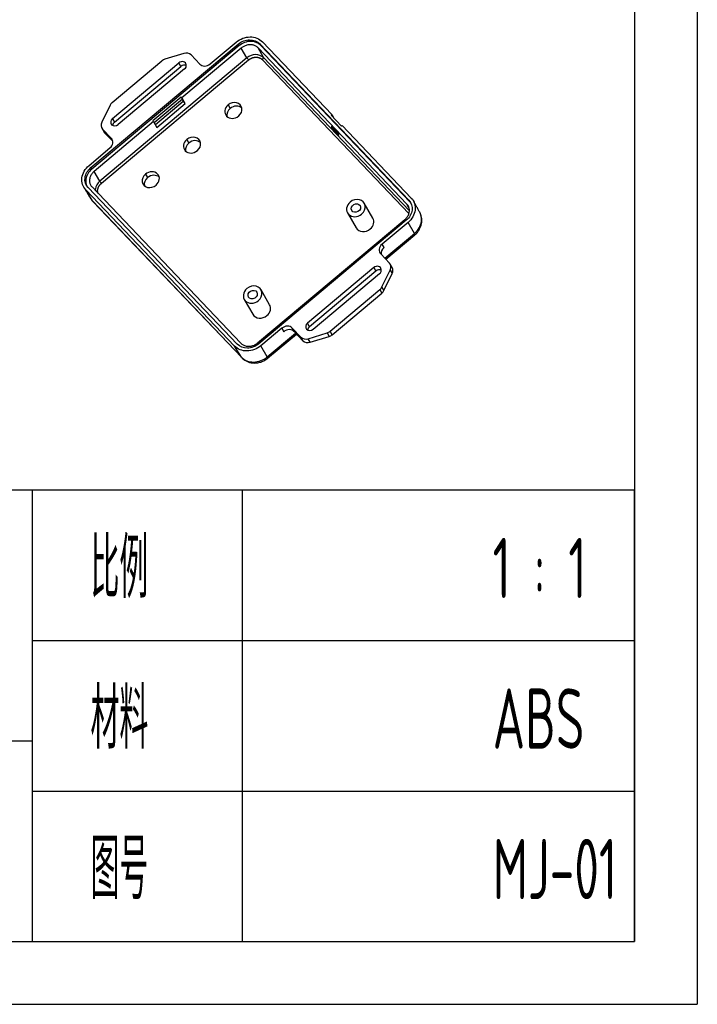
# Model space of a CAD drawing. Header units: millimetres. Extents: x 769 to 1254, y 326 to 1158.
# Tile 14 of 16: x 1167 to 1254, y 818 to 945. Entities that reach past the tile are written whole.
import ezdxf

# ---------------------------------------------------------------- set-up
doc = ezdxf.new("R2010")
doc.units = ezdxf.units.MM
for name, color, linetype in [('1轮廓实线层', 7, 'Continuous'), ('2细线层', 4, 'Continuous'), ('6文字层', 3, 'Continuous')]:
    doc.layers.add(name, color=color, linetype=linetype)
doc.styles.add('PC_TEXTSTYLE4', font='ISOCP.SHX', dxfattribs={"width": 0.707, "bigfont": 'GBCBIG.SHX'})

msp = doc.modelspace()

# ---------------------------------------------------------------- linework, layer by layer
at = {"layer": '1轮廓实线层'}
for p, q in [((1246.2489, 1150.1185), (1246.2489, 826.1185)), ((1176.0136, 926.0908), (1195.0654, 942.0594)), ((1195.1828, 941.8555), (1176.131, 925.8869)), ((1195.4482, 941.5393), (1187.7712, 935.1047)), ((1191.4361, 939.4909), (1194.7946, 942.3059)), ((1195.0654, 942.0594), (1195.1828, 941.8555)), ((1196.1833, 940.2741), (1195.4482, 941.5393)), ((1198.3041, 940.3005), (1197.6081, 941.5663)), ((1216.839, 921.3882), (1197.6081, 941.5663)), ((1197.8421, 942.094), (1197.9594, 941.8901)), ((1197.8421, 942.094), (1217.104, 921.8833)), ((1217.2214, 921.6794), (1197.9594, 941.8901)), ((1198.1802, 942.3481), (1207.1392, 932.9478)), ((1196.1833, 940.2741), (1177.1714, 924.3389)), ((1177.384, 924.0714), (1196.3959, 940.0066)), ((1188.0147, 940.8475), (1185.5916, 940.097)), ((1188.9661, 940.6444), (1190.0814, 939.4741)), ((1198.1781, 940.0288), (1217.0959, 920.1792)), ((1217.1603, 920.5156), (1198.3041, 940.3005)), ((1178.771, 934.4983), (1185.1882, 939.877)), ((1178.8043, 932.4288), (1187.3774, 939.6145)), ((1179.0651, 931.9757), (1187.6382, 939.1614)), ((1188.1182, 938.8372), (1179.5451, 931.6515)), ((1187.6382, 939.1614), (1187.3774, 939.6145)), ((1187.6823, 935.198), (1184.0244, 932.1321)), ((1187.8451, 934.9177), (1184.2107, 931.8714)), ((1187.6823, 935.198), (1187.8451, 934.9177)), ((1187.6823, 935.198), (1187.7712, 935.1047)), ((1188.2006, 934.3655), (1187.7712, 935.1047)), ((1187.7997, 934.8796), (1187.9398, 934.6383)), ((1178.4927, 934.147), (1177.4265, 931.9728)), ((1187.9398, 934.6383), (1184.3508, 931.6301)), ((1184.5428, 931.2996), (1188.2006, 934.3655)), ((1188.2006, 934.3655), (1187.9398, 934.6383)), ((1193.7457, 934.1948), (1194.0065, 933.7417)), ((1178.8043, 932.4288), (1179.0651, 931.9757)), ((1207.0433, 932.8674), (1207.1392, 932.9478)), ((1208.3976, 931.4464), (1207.0433, 932.8674)), ((1207.1392, 932.9478), (1207.4033, 932.4897)), ((1184.1133, 932.0388), (1176.4363, 925.6042)), ((1177.4307, 931.2033), (1177.6915, 930.7502)), ((1177.5353, 931.0635), (1177.7962, 930.6104)), ((1178.6507, 929.8932), (1177.5353, 931.0635)), ((1184.0244, 932.1321), (1184.1133, 932.0388)), ((1184.1133, 932.0388), (1184.5428, 931.2996)), ((1208.4935, 931.5268), (1208.3976, 931.4464)), ((1208.4935, 931.5268), (1217.4111, 922.17)), ((1178.8423, 929.5127), (1177.7962, 930.6104)), ((1178.822, 929.5983), (1178.6507, 929.8932)), ((1207.7527, 930.5308), (1207.8668, 930.6254)), ((1175.7827, 926.3707), (1178.4813, 928.6326)), ((1188.4113, 929.7238), (1188.6722, 929.2706)), ((1176.0136, 926.0908), (1176.131, 925.8869)), ((1177.1714, 924.3389), (1176.4363, 925.6042)), ((1183.077, 925.2527), (1183.3378, 924.7996)), ((1194.9284, 903.2964), (1175.6665, 923.5071)), ((1176.1662, 923.5944), (1195.3972, 903.4163)), ((1176.2231, 921.7859), (1175.3594, 923.2204)), ((1194.5903, 903.0423), (1175.3594, 923.2204)), ((1176.2231, 921.7859), (1195.4541, 901.6079)), ((1176.2673, 921.7278), (1195.4983, 901.5498)), ((1212.4447, 919.5712), (1211.3361, 921.497)), ((1217.0968, 920.9194), (1216.839, 921.3882)), ((1217.104, 921.8833), (1217.2214, 921.6794)), ((1209.1694, 920.2498), (1210.278, 918.324)), ((1197.557, 903.4432), (1216.5689, 919.3784)), ((1216.7569, 919.2996), (1197.7051, 903.331)), ((1216.9878, 919.0197), (1213.6293, 916.2047)), ((1217.8059, 917.5846), (1216.9878, 919.0197)), ((1213.9908, 914.3869), (1217.8059, 917.5846)), ((1214.1095, 914.2624), (1217.8647, 917.4098)), ((1213.884, 915.7581), (1213.6293, 916.2047)), ((1214.5753, 913.7738), (1213.46, 914.9441)), ((1214.9408, 913.1809), (1214.6799, 913.634)), ((1212.5655, 913.1858), (1203.9925, 906.0001)), ((1212.8263, 912.7327), (1204.2533, 905.547)), ((1204.7333, 905.2228), (1213.3063, 912.4085)), ((1212.5655, 913.1858), (1212.8263, 912.7327)), ((1213.6179, 910.6903), (1214.6842, 912.8646)), ((1213.8787, 910.2372), (1214.945, 912.4114)), ((1214.6842, 912.8646), (1214.945, 912.4114)), ((1213.8787, 910.2372), (1213.6179, 910.6903)), ((1199.1088, 908.3935), (1198.0003, 910.3193)), ((1206.9224, 904.9603), (1213.3397, 910.3391)), ((1207.1833, 904.5072), (1213.6005, 909.8859)), ((1213.3397, 910.3391), (1213.6005, 909.8859)), ((1195.8336, 909.0721), (1196.9421, 907.1463)), ((1204.2533, 905.547), (1203.9925, 906.0001)), ((1200.6745, 905.3464), (1197.9759, 903.0845)), ((1198.794, 901.6495), (1202.4654, 904.7267)), ((1198.8528, 901.4747), (1202.5839, 904.6019)), ((1200.6745, 905.3464), (1200.9291, 904.8998)), ((1202.2839, 904.9166), (1202.0292, 905.3632)), ((1202.0292, 905.3632), (1203.1446, 904.193)), ((1202.2839, 904.9166), (1203.4054, 903.7398)), ((1204.0959, 903.9898), (1206.5191, 904.7403)), ((1206.5191, 904.7403), (1206.7799, 904.2872)), ((1207.1833, 904.5072), (1206.9224, 904.9603)), ((1195.4541, 901.6079), (1194.5903, 903.0423)), ((1198.794, 901.6495), (1197.9759, 903.0845)), ((1203.1446, 904.193), (1203.4054, 903.7398)), ((1204.3568, 903.5367), (1204.0959, 903.9898)), ((1204.3568, 903.5367), (1206.7799, 904.2872)), ((1246.2489, 884.4385), (1090.7289, 884.4385)), ((1168.4889, 826.1185), (1168.4889, 884.4385)), ((1195.582, 884.4385), (1195.582, 826.1185)), ((1246.2489, 826.1185), (1246.2489, 884.4385)), ((1168.4889, 864.9985), (1246.2489, 864.9985)), ((1090.7289, 852.0385), (1168.4889, 852.0385)), ((1168.4889, 845.5585), (1246.2489, 845.5585)), ((813.7089, 826.1185), (1246.2489, 826.1185)), ((1090.7289, 826.1185), (1246.2489, 826.1185))]:
    msp.add_line(p, q, dxfattribs=at)
for centre, major_axis, ratio, start_param, end_param in [((1185.7809, 939.2552), (0.8667, 0.4989), 0.85242953, 1.31199829, 1.7756459), ((1188.204, 940.0056), (-0.8667, -0.4989), 0.85242953, 3.34644223, 4.45359095), ((1196.3307, 940.1199), (0.1606, -0.1916), 0.10635648, 3.69287445, 5.2531988), ((1198.1129, 940.142), (-0.181, -0.1725), 0.51191033, 1.44666913, 3.00699348), ((1187.7478, 939.2258), (-0.5417, -0.3118), 0.85242953, 1.7756459, 4.91723856), ((1188.0086, 938.7727), (0.5417, 0.3118), 0.85242953, 0.51287321, 1.7756459), ((1190.8435, 940.1128), (-0.8667, -0.4988), 0.85247241, 0.20491858, 1.7757149), ((1179.3636, 933.8764), (0.8667, 0.4989), 0.85242953, 1.7756459, 2.23929351), ((1194.4272, 933.4797), (-0.9967, -0.5737), 0.85242953, 4.91723856, 8.05883121), ((1194.6881, 933.0266), (-0.9967, -0.5737), 0.85242953, 4.91723848, 6.01326173), ((1194.4272, 933.4797), (-0.9967, -0.5737), 0.85242953, 1.7756459, 4.91723856), ((1194.6881, 933.0266), (-0.9967, -0.5737), 0.85242953, 3.41153191, 4.91723848), ((1179.1747, 932.0402), (-0.5417, -0.3118), 0.85242953, 4.91723856, 8.05883121), ((1178.2974, 931.7022), (-0.8667, -0.4989), 0.85242953, 5.38088617, 6.48803488), ((1179.4356, 931.587), (0.5417, 0.3118), 0.85242953, 1.7756459, 2.62873593), ((1207.5631, 930.8756), (0.4786, -0.5774), 0.11527711, 2.11220761, 5.25380026), ((1207.5631, 930.8756), (0.4786, -0.5774), 0.11527711, 5.25380026, 8.39539292), ((1178.5582, 931.2491), (0.8667, 0.4989), 0.85242953, 3.14158488, 3.34644223), ((1177.8886, 929.2545), (-0.8667, -0.4988), 0.85247241, 1.7757149, 3.34651123), ((1189.0929, 929.0086), (-0.9967, -0.5737), 0.85242953, 1.7756459, 4.91723856), ((1189.0929, 929.0086), (-0.9967, -0.5737), 0.85242953, 4.91723856, 8.05883121), ((1189.3537, 928.5555), (-0.9967, -0.5737), 0.85242953, 4.91723848, 6.01326173), ((1189.3537, 928.5555), (-0.9967, -0.5737), 0.85242953, 3.41153191, 4.91723848), ((1183.7586, 924.5376), (0.9967, 0.5737), 0.85242953, 1.7756459, 4.91723856), ((1184.0194, 924.0844), (0.9967, 0.5737), 0.85242953, 1.7756459, 2.87166916), ((1183.7586, 924.5376), (0.9967, 0.5737), 0.85242953, 4.91723856, 8.05883121), ((1184.0194, 924.0844), (0.9967, 0.5737), 0.85242953, 0.26993934, 1.7756459), ((1177.3188, 924.1847), (0.1606, -0.1916), 0.10635648, 3.69287445, 5.2531988), ((1177.1722, 922.5902), (-0.9049, -0.8624), 0.51191033, 6.16953008, 6.28318996), ((1210.2528, 920.8734), (-1.0833, -0.6236), 0.85242953, 4.91723856, 8.05883121), ((1210.2528, 920.8734), (-1.0833, -0.6236), 0.85242953, 1.7756459, 4.91723856), ((1211.3613, 918.9476), (-1.0833, -0.6236), 0.85242953, 1.7756459, 3.14160039), ((1211.3613, 918.9476), (-1.0833, -0.6236), 0.85242953, 0.00000808, 1.7756459), ((1217.0617, 918.3678), (0.803, -0.958), 0.10635648, 6.28318249, 6.81352316), ((1214.222, 915.5828), (-0.8667, -0.4988), 0.85247241, 4.91730756, 6.48810388), ((1214.4766, 915.1362), (-0.8667, -0.4988), 0.85247241, 4.91730756, 5.98321584), ((1212.9359, 912.7971), (-0.5417, -0.3118), 0.85242953, 1.7756459, 4.91723856), ((1213.8133, 913.1351), (-0.8667, -0.4989), 0.85242953, 2.23929351, 3.34644223), ((1213.1968, 912.344), (-0.5417, -0.3118), 0.85242953, 3.65446586, 4.91723856), ((1214.0741, 912.682), (-0.8667, -0.4989), 0.85242953, 2.23929351, 3.14158522), ((1196.9169, 909.6957), (-1.0833, -0.6236), 0.85242953, 1.7756459, 4.91723856), ((1212.747, 910.9609), (0.8667, 0.4989), 0.85242953, 4.91723856, 5.38088617), ((1196.9169, 909.6957), (-1.0833, -0.6236), 0.85242953, 4.91723856, 8.05883121), ((1213.0078, 910.5078), (-0.8667, -0.4989), 0.85242953, 1.7756459, 2.23929351), ((1198.0255, 907.7699), (-1.0833, -0.6236), 0.85242953, 1.7756459, 3.14160039), ((1198.0255, 907.7699), (-1.0833, -0.6236), 0.85242953, 0.00000808, 1.7756459), ((1201.2672, 904.7245), (-0.8667, -0.4988), 0.85247241, 3.34651123, 4.91730756), ((1204.3629, 905.6115), (-0.5417, -0.3118), 0.85242953, 4.91723856, 8.05883121), ((1201.5218, 904.2779), (-0.8667, -0.4988), 0.85247241, 3.34651123, 4.91730756), ((1204.6237, 905.1584), (-0.5417, -0.3118), 0.85242953, 4.91723856, 5.77032859), ((1206.3298, 905.5822), (0.8667, 0.4989), 0.85242953, 4.45359095, 4.91723856), ((1206.5906, 905.129), (-0.8667, -0.4989), 0.85242953, 1.31199829, 1.7756459), ((1203.9066, 904.8317), (-0.8667, -0.4989), 0.85242953, 0.20484958, 1.31199829), ((1204.1675, 904.3785), (-0.8667, -0.4989), 0.85242953, 0.20484958, 1.31199829), ((1196.4031, 902.4121), (-0.9049, -0.8624), 0.51191033, 6.16953008, 6.28318996), ((1196.4031, 902.4121), (-0.9049, -0.8624), 0.51191033, 0.00000443, 0.11756507), ((1198.0498, 902.4327), (0.803, -0.958), 0.10635648, 0.01852538, 0.53033785)]:
    msp.add_ellipse(centre, major_axis=major_axis, ratio=ratio, start_param=start_param, end_param=end_param, dxfattribs=at)
for centre in [(1210.2528, 920.8734), (1196.9169, 909.6957)]:
    msp.add_ellipse(centre, major_axis=(-0.5417, -0.3118), ratio=0.85242953, dxfattribs=at)
for points, knots in [([(1194.7946, 942.3059), (1195.044, 942.5149), (1195.3317, 942.6833), (1195.9407, 942.9137), (1196.2617, 942.9756), (1196.8884, 942.9834), (1197.1939, 942.9293), (1197.7429, 942.7133), (1197.9862, 942.5515), (1198.1802, 942.3481)], [0, 0, 0, 0, 0.25, 0.25, 0.5, 0.5, 0.75, 0.75, 1, 1, 1, 1]), ([(1195.0654, 942.0594), (1195.4749, 942.4026), (1196.0111, 942.6054), (1197.0402, 942.6182), (1197.5236, 942.4281), (1197.8421, 942.094)], [0, 0, 0, 0, 0.5, 0.5, 1, 1, 1, 1]), ([(1197.9594, 941.8901), (1197.641, 942.2242), (1197.1576, 942.4143), (1196.1285, 942.4015), (1195.5923, 942.1987), (1195.1828, 941.8555)], [0, 0, 0, 0, 0.5, 0.5, 1, 1, 1, 1]), ([(1197.6081, 941.5663), (1197.5692, 941.607), (1197.527, 941.645), (1197.4353, 941.7166), (1197.3854, 941.7499), (1197.2783, 941.8113), (1197.2207, 941.839), (1197.101, 941.887), (1197.0389, 941.9071), (1196.9124, 941.939), (1196.8482, 941.9509), (1196.7175, 941.9664), (1196.651, 941.9699), (1196.5833, 941.9691), (1196.5826, 941.9691), (1196.5165, 941.9682), (1196.4506, 941.9631), (1196.3159, 941.9446), (1196.2473, 941.9309), (1196.1083, 941.8949), (1196.0381, 941.8721), (1195.9005, 941.8186), (1195.8332, 941.7879), (1195.7053, 941.7203), (1195.6446, 941.6838), (1195.5385, 941.6113), (1195.4923, 941.5764), (1195.4482, 941.5393)], [0, 0, 0, 0, 0.07840279, 0.07840279, 0.15995309, 0.15995309, 0.24532235, 0.24532235, 0.33088305, 0.33088305, 0.41498409, 0.41498409, 0.49908512, 0.49908512, 0.5, 0.5, 0.58207265, 0.58207265, 0.66750403, 0.66750403, 0.75648493, 0.75648493, 0.84515509, 0.84515509, 0.93014239, 0.93014239, 1, 1, 1, 1]), ([(1198.3041, 940.3005), (1198.0613, 940.5553), (1197.6892, 940.7015), (1196.9035, 940.6906), (1196.4944, 940.5349), (1196.1833, 940.2741)], [0, 0, 0, 0, 0.5, 0.5, 1, 1, 1, 1]), ([(1196.3959, 940.0066), (1196.3992, 940.0093), (1196.4058, 940.0148), (1196.4162, 940.0233), (1196.4273, 940.0322), (1196.4391, 940.0414), (1196.4516, 940.051), (1196.4647, 940.061), (1196.4787, 940.0712), (1196.4933, 940.0817), (1196.5088, 940.0925), (1196.525, 940.1035), (1196.5419, 940.1148), (1196.5597, 940.1262), (1196.5783, 940.1378), (1196.5978, 940.1496), (1196.618, 940.1614), (1196.6533, 940.1813), (1196.704, 940.2078), (1196.7708, 940.2387), (1196.839, 940.2664), (1196.9159, 940.2934), (1197.0016, 940.3181), (1197.0959, 940.3389), (1197.1731, 940.3504), (1197.2352, 940.3567), (1197.2846, 940.3601), (1197.3413, 940.3618), (1197.4049, 940.3608), (1197.4842, 940.3554), (1197.5758, 940.3429), (1197.6521, 940.3262), (1197.7055, 940.3115), (1197.7388, 940.3012), (1197.7768, 940.2881), (1197.8193, 940.2717), (1197.8602, 940.2539), (1197.9004, 940.2344), (1197.9403, 940.2131), (1197.9856, 940.1863), (1198.0245, 940.1603), (1198.0555, 940.1377), (1198.0769, 940.1212), (1198.097, 940.1048), (1198.1157, 940.0888), (1198.133, 940.0732), (1198.1492, 940.058), (1198.1641, 940.0433), (1198.1735, 940.0335), (1198.1781, 940.0288)], [0, 0, 0, 0, 0.00615977, 0.01268905, 0.01958806, 0.02685708, 0.03449639, 0.04250634, 0.05088726, 0.05963955, 0.0687636, 0.07825983, 0.08812864, 0.09837047, 0.10898571, 0.11997477, 0.13133798, 0.14307568, 0.17871002, 0.21439839, 0.25012901, 0.28588905, 0.33340688, 0.38088125, 0.42829789, 0.44943372, 0.47427383, 0.50282043, 0.53509985, 0.57114327, 0.6246334, 0.67823156, 0.6937786, 0.71227699, 0.73372693, 0.75812618, 0.78546917, 0.80603594, 0.83074769, 0.85959143, 0.89254876, 0.90829698, 0.92338047, 0.93780055, 0.95155863, 0.96465619, 0.97709469, 0.98887552, 1, 1, 1, 1]), ([(1175.3594, 923.2204), (1175.1655, 923.4239), (1175.0212, 923.6688), (1174.8538, 924.2046), (1174.8306, 924.4952), (1174.909, 925.0784), (1175.0105, 925.3706), (1175.3227, 925.9124), (1175.5333, 926.1617), (1175.7827, 926.3707)], [0, 0, 0, 0, 0.25, 0.25, 0.5, 0.5, 0.75, 0.75, 1, 1, 1, 1]), ([(1175.6665, 923.5071), (1175.348, 923.8412), (1175.2006, 924.3129), (1175.3293, 925.2706), (1175.6042, 925.7476), (1176.0136, 926.0908)], [0, 0, 0, 0, 0.5, 0.5, 1, 1, 1, 1]), ([(1176.131, 925.8869), (1175.7215, 925.5437), (1175.4466, 925.0667), (1175.3415, 924.284), (1175.3859, 923.9831), (1175.5052, 923.7183)], [0, 0, 0, 0, 0.61181953, 0.61181953, 1, 1, 1, 1]), ([(1176.4363, 925.6042), (1176.3828, 925.5593), (1176.3322, 925.5113), (1176.2355, 925.4082), (1176.1896, 925.3528), (1176.1037, 925.2353), (1176.0641, 925.1731), (1175.994, 925.0457), (1175.9635, 924.9806), (1175.9133, 924.8513), (1175.8932, 924.7872), (1175.8677, 924.6798), (1175.8597, 924.6367), (1175.8538, 924.5931), (1175.8537, 924.5925), (1175.8456, 924.531), (1175.842, 924.4703), (1175.8435, 924.3474), (1175.8489, 924.2853), (1175.869, 924.1607), (1175.8841, 924.0984), (1175.9235, 923.9776), (1175.9478, 923.9191), (1176.0039, 923.8093), (1176.0354, 923.7578), (1176.1, 923.6688), (1176.1318, 923.6305), (1176.1662, 923.5944)], [0, 0, 0, 0, 0.08417229, 0.08417229, 0.17187844, 0.17187844, 0.26320415, 0.26320415, 0.35408887, 0.35408887, 0.44110307, 0.44110307, 0.49915323, 0.49915323, 0.5, 0.5, 0.5820379, 0.5820379, 0.66743276, 0.66743276, 0.7563794, 0.7563794, 0.84501906, 0.84501906, 0.92997937, 0.92997937, 1, 1, 1, 1]), ([(1177.1714, 924.3389), (1176.8592, 924.0773), (1176.6477, 923.7101), (1176.589, 923.2678), (1176.586, 923.1911), (1176.5898, 923.1156)], [0, 0, 0, 0, 0.82612627, 0.82612627, 1, 1, 1, 1]), ([(1176.9457, 922.7703), (1176.9435, 922.777), (1176.9348, 922.8037), (1176.9197, 922.8581), (1176.9046, 922.9345), (1176.895, 923.0195), (1176.893, 923.0899), (1176.8948, 923.1469), (1176.8979, 923.1925), (1176.9039, 923.2451), (1176.9138, 923.3046), (1176.9307, 923.3792), (1176.957, 923.4663), (1176.9859, 923.5398), (1177.0094, 923.5916), (1177.0252, 923.6241), (1177.0448, 923.6614), (1177.0687, 923.7032), (1177.0939, 923.7439), (1177.1207, 923.784), (1177.1495, 923.8242), (1177.1851, 923.8701), (1177.2189, 923.91), (1177.2479, 923.942), (1177.269, 923.9643), (1177.2896, 923.9852), (1177.3097, 924.0049), (1177.3293, 924.0232), (1177.3481, 924.0404), (1177.3663, 924.0563), (1177.3782, 924.0665), (1177.384, 924.0714)], [0, 0, 0, 0, 0.01559429, 0.06253889, 0.12491872, 0.18724149, 0.24948848, 0.27723489, 0.30984416, 0.34731919, 0.38969453, 0.43701114, 0.50723121, 0.5775931, 0.59800273, 0.6222868, 0.65044557, 0.68247609, 0.71837106, 0.74537043, 0.77781119, 0.8156763, 0.85894158, 0.87961532, 0.89941643, 0.91834662, 0.93640778, 0.95360183, 0.96993067, 0.98539615, 1, 1, 1, 1]), ([(1217.4111, 922.17), (1217.605, 921.9665), (1217.7492, 921.7216), (1217.9167, 921.1858), (1217.9398, 920.8951), (1217.8615, 920.312), (1217.76, 920.0197), (1217.4478, 919.478), (1217.2371, 919.2287), (1216.9878, 919.0197)], [0, 0, 0, 0, 0.25, 0.25, 0.5, 0.5, 0.75, 0.75, 1, 1, 1, 1]), ([(1216.5689, 919.3784), (1216.6225, 919.4233), (1216.6731, 919.4712), (1216.7698, 919.5744), (1216.8156, 919.6298), (1216.9015, 919.7472), (1216.9411, 919.8094), (1217.0113, 919.9368), (1217.0418, 920.002), (1217.092, 920.1313), (1217.1121, 920.1954), (1217.1375, 920.3027), (1217.1456, 920.3458), (1217.1514, 920.3895), (1217.1515, 920.3901), (1217.1597, 920.4515), (1217.1632, 920.5123), (1217.1618, 920.6352), (1217.1563, 920.6973), (1217.1362, 920.8218), (1217.1211, 920.8841), (1217.0817, 921.0049), (1217.0575, 921.0634), (1217.0014, 921.1732), (1216.9699, 921.2248), (1216.9053, 921.3137), (1216.8734, 921.352), (1216.839, 921.3882)], [0, 0, 0, 0, 0.08417229, 0.08417229, 0.17187844, 0.17187844, 0.26320414, 0.26320414, 0.35408887, 0.35408887, 0.44110307, 0.44110307, 0.49915323, 0.49915323, 0.5, 0.5, 0.5820379, 0.5820379, 0.66743276, 0.66743276, 0.7563794, 0.7563794, 0.84501906, 0.84501906, 0.92997937, 0.92997937, 1, 1, 1, 1]), ([(1217.104, 921.8833), (1217.4225, 921.5492), (1217.5699, 921.0775), (1217.4412, 920.1198), (1217.1663, 919.6428), (1216.7569, 919.2996)], [0, 0, 0, 0, 0.5, 0.5, 1, 1, 1, 1]), ([(1217.8059, 917.5846), (1218.0519, 917.7908), (1218.2597, 918.0368), (1218.5678, 918.5712), (1218.6679, 918.8595), (1218.7452, 919.4348), (1218.7223, 919.7216), (1218.6022, 920.1058), (1218.5525, 920.2211), (1218.4914, 920.33)], [0, 0, 0, 0, 0.28954036, 0.28954036, 0.57908071, 0.57908071, 0.86862107, 0.86862107, 1, 1, 1, 1]), ([(1217.8664, 917.4116), (1218.0022, 917.5266), (1218.2301, 917.7611), (1218.4831, 918.1457), (1218.6398, 918.503), (1218.7283, 918.8295), (1218.7696, 919.1557), (1218.7622, 919.5168), (1218.6814, 919.9239), (1218.5677, 920.192), (1218.4915, 920.3298)], [0, 0, 0, 0, 0.15871512, 0.29833213, 0.41901139, 0.52054398, 0.61706277, 0.72868551, 0.85622758, 1, 1, 1, 1]), ([(1197.9759, 903.0845), (1197.7265, 902.8755), (1197.4388, 902.7071), (1196.8298, 902.4767), (1196.5088, 902.4148), (1195.8821, 902.407), (1195.5766, 902.4611), (1195.0276, 902.6771), (1194.7843, 902.8388), (1194.5903, 903.0423)], [0, 0, 0, 0, 0.25, 0.25, 0.5, 0.5, 0.75, 0.75, 1, 1, 1, 1]), ([(1197.7051, 903.331), (1197.2956, 902.9878), (1196.7594, 902.785), (1195.7303, 902.7721), (1195.2469, 902.9623), (1194.9284, 903.2964)], [0, 0, 0, 0, 0.5, 0.5, 1, 1, 1, 1]), ([(1195.3972, 903.4163), (1195.4388, 903.3726), (1195.4843, 903.3321), (1195.5836, 903.2562), (1195.6378, 903.2212), (1195.7543, 903.1574), (1195.8169, 903.1291), (1195.9464, 903.0814), (1196.0134, 903.062), (1196.1478, 903.0331), (1196.2151, 903.0233), (1196.329, 903.0144), (1196.3749, 903.0129), (1196.4218, 903.0135), (1196.4225, 903.0135), (1196.4886, 903.0144), (1196.5545, 903.0195), (1196.6891, 903.0379), (1196.7577, 903.0516), (1196.8966, 903.0876), (1196.9669, 903.1103), (1197.1044, 903.1638), (1197.1717, 903.1945), (1197.2996, 903.262), (1197.3603, 903.2986), (1197.4665, 903.3711), (1197.5128, 903.4061), (1197.557, 903.4432)], [0, 0, 0, 0, 0.08417229, 0.08417229, 0.17187844, 0.17187844, 0.26320415, 0.26320415, 0.35408887, 0.35408887, 0.44110307, 0.44110307, 0.49915323, 0.49915323, 0.5, 0.5, 0.5820379, 0.5820379, 0.66743276, 0.66743276, 0.7563794, 0.7563794, 0.84501906, 0.84501906, 0.92997937, 0.92997937, 1, 1, 1, 1]), ([(1195.4541, 901.6079), (1195.6454, 901.4071), (1195.8854, 901.2475), (1196.4271, 901.0344), (1196.7284, 900.9811), (1197.3467, 900.9888), (1197.6634, 901.0498), (1198.2642, 901.2771), (1198.548, 901.4433), (1198.794, 901.6495)], [0, 0, 0, 0, 0.25, 0.25, 0.5, 0.5, 0.75, 0.75, 1, 1, 1, 1]), ([(1195.5561, 901.5015), (1195.6262, 901.4306), (1195.7848, 901.2916), (1196.0711, 901.1095), (1196.4232, 900.9601), (1196.8427, 900.8638), (1197.3219, 900.8465), (1197.8415, 900.9308), (1198.3764, 901.1349), (1198.6979, 901.3466), (1198.8545, 901.4764)], [0, 0, 0, 0, 0.08678615, 0.18454462, 0.29333068, 0.41334059, 0.54499937, 0.68640649, 0.83754785, 1, 1, 1, 1])]:
    msp.add_open_spline(points, degree=3, knots=knots, dxfattribs=at)
for points, degree in [([(1175.1132, 923.5441), (1175.9803, 922.1052)], 1), ([(1175.98, 922.1056), (1176.0041, 922.0759)], 1), ([(1175.9843, 922.0985), (1176.052, 921.9864), (1176.132, 921.8815), (1176.2231, 921.7859)], 3), ([(1217.4322, 921.3971), (1217.3736, 921.4988), (1217.3032, 921.5936), (1217.2214, 921.6794)], 3), ([(1218.4915, 920.3297), (1217.6828, 921.8022)], 1)]:
    msp.add_open_spline(points, degree=degree, dxfattribs=at)
at = {"layer": '2细线层'}
for p in [(1254.3489, 1158.2185), (773.2089, 818.0185)]:
    msp.add_line(p, (1254.3489, 818.0185), dxfattribs=at)

# ---------------------------------------------------------------- texts
at = {"layer": '6文字层', "style": 'PC_TEXTSTYLE4', "width": 0.667}
for s, height, p in [('灯罩上面盖', 15.552, (1109.8419, 861.9103)), ('比例               1 : 1', 7.776, (1175.9713, 870.4887)), ('材料               ABS', 7.776, (1175.9713, 851.0487)), ('2022年全国职业院校技能大赛（中职组）                          ', 7.776, (1093.1438, 840.4872)), ('模具制造技术（注塑模具技术）赛项样题', 7.776, (1095.2314, 831.4841)), ('图号               MJ-01', 7.776, (1175.9713, 831.6087))]:
    msp.add_text(s, height=height, dxfattribs=at).set_placement(p)

doc.saveas('drawing.dxf')
